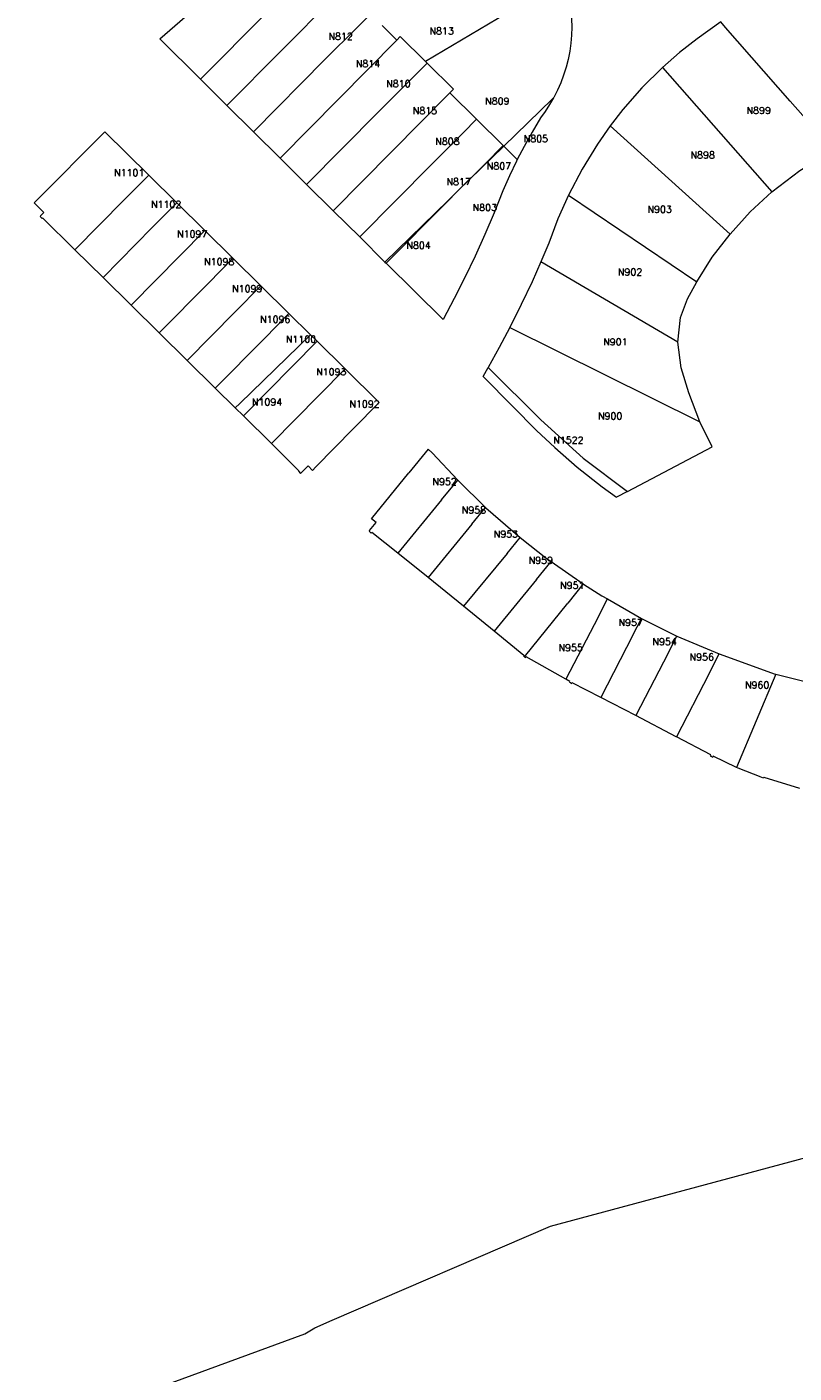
# Model space of a CAD drawing. Header units: metres. Extents: x 106308 to 107308, y 445607 to 446552.
# Tile 12 of 21: x 106910 to 107020, y 445922 to 446117. Entities that reach past the tile are written whole.
import ezdxf
from ezdxf.enums import TextEntityAlignment as Align

# ---------------------------------------------------------------- set-up
doc = ezdxf.new("R2010")
doc.units = ezdxf.units.M
doc.header["$MEASUREMENT"] = 0
doc.layers.add('Definitief', color=62, linetype='Continuous', lineweight=0)
doc.layers.add('perceelnummer', color=62, linetype='Continuous', lineweight=0)
doc.styles.get("Standard").update_dxf_attribs({"font": 'romans.shx'})

msp = doc.modelspace()

# ---------------------------------------------------------------- linework, layer by layer
at = {"layer": 'Definitief'}
for p, q in [((106928.756, 446114.9), (106940.533, 446125.117)), ((106987.017, 446123.418), (106967.186, 446111.634)), ((106938.484, 446105.264), (106955.366, 446122.333)), ((106934.648, 446109.064), (106944.175, 446118.697)), ((106957.247, 446116.488), (106959.239, 446118.492)), ((106960.925, 446116.82), (106963.034, 446114.728)), ((106928.756, 446114.9), (106934.648, 446109.064)), ((106946.157, 446097.663), (106963.018, 446114.711)), ((106952.693, 446111.952), (106957.247, 446116.488)), ((106963.018, 446114.711), (106963.034, 446114.728)), ((106963.034, 446114.728), (106963.542, 446115.241)), ((106963.542, 446115.241), (106967.186, 446111.634)), ((107019.915, 446105.9), (107010.55, 446116.575)), ((106942.321, 446101.463), (106952.693, 446111.952)), ((106965.975, 446109.963), (106967.41, 446111.413)), ((106967.186, 446111.634), (106967.41, 446111.413)), ((106967.41, 446111.413), (106971.218, 446107.644)), ((107001.448, 446110.787), (107017.245, 446092.79)), ((106934.648, 446109.064), (106938.484, 446105.264)), ((106960.367, 446104.352), (106965.975, 446109.963)), ((106953.83, 446090.062), (106970.703, 446107.124)), ((106970.703, 446107.124), (106971.218, 446107.644)), ((106970.703, 446107.124), (106974.571, 446103.286)), ((106938.484, 446105.264), (106942.321, 446101.463)), ((106978.501, 446099.387), (106985.486, 446106.197)), ((106985.486, 446106.197), (106985.699, 446106.405)), ((106949.993, 446093.863), (106960.367, 446104.352)), ((106972.605, 446101.308), (106974.571, 446103.286)), ((106974.571, 446103.286), (106978.396, 446099.491)), ((106942.321, 446101.463), (106946.157, 446097.663)), ((106968.041, 446096.753), (106972.605, 446101.308)), ((107011.221, 446086.681), (106993.858, 446102.331)), ((106971.919, 446092.969), (106978.477, 446099.363)), ((106975.745, 446096.783), (106978.396, 446099.491)), ((106978.396, 446099.491), (106978.501, 446099.387)), ((106978.477, 446099.363), (106978.501, 446099.387)), ((106978.501, 446099.387), (106980.455, 446097.448)), ((106946.157, 446097.663), (106949.993, 446093.863)), ((106927.174, 446095.224), (106923.633, 446091.633)), ((106931.236, 446091.211), (106927.174, 446095.224)), ((106957.666, 446086.262), (106968.041, 446096.753)), ((106971.919, 446092.969), (106975.745, 446096.783)), ((106949.993, 446093.863), (106953.83, 446090.062)), ((106910.858, 446091.433), (106910.631, 446091.204)), ((106916.509, 446084.408), (106923.633, 446091.633)), ((106961.326, 446082.641), (106970.466, 446091.552)), ((106970.2, 446091.255), (106971.919, 446092.969)), ((106970.466, 446091.552), (106971.919, 446092.969)), ((106987.856, 446092.299), (107006.413, 446079.798)), ((106912.025, 446089.81), (106910.631, 446091.204)), ((106912.01, 446089.794), (106911.538, 446089.318)), ((106912.025, 446089.81), (106912.01, 446089.794)), ((106931.236, 446091.211), (106927.686, 446087.616)), ((106935.284, 446087.212), (106931.236, 446091.211)), ((106953.83, 446090.062), (106957.666, 446086.262)), ((106961.503, 446082.462), (106970.2, 446091.255)), ((106911.538, 446089.318), (106911.465, 446089.245)), ((106911.465, 446089.245), (106911.771, 446088.943)), ((106911.771, 446088.943), (106911.841, 446089.014)), ((106916.509, 446084.408), (106911.841, 446089.014)), ((106920.566, 446080.405), (106927.686, 446087.616)), ((106935.284, 446087.212), (106931.73, 446083.608)), ((106939.346, 446083.199), (106935.284, 446087.212)), ((106957.666, 446086.262), (106961.326, 446082.641)), ((106920.566, 446080.405), (106916.509, 446084.408)), ((106924.624, 446076.401), (106931.73, 446083.608)), ((106939.346, 446083.199), (106935.797, 446079.605)), ((106943.394, 446079.201), (106939.346, 446083.199)), ((106961.326, 446082.641), (106961.503, 446082.462)), ((106961.503, 446082.462), (106969.713, 446074.329)), ((107003.643, 446071.044), (106983.845, 446082.65)), ((106924.624, 446076.401), (106920.566, 446080.405)), ((106928.681, 446072.398), (106935.797, 446079.605)), ((106943.394, 446079.201), (106939.682, 446075.436)), ((106947.448, 446075.195), (106943.394, 446079.201)), ((106928.681, 446072.398), (106924.624, 446076.401)), ((106932.739, 446068.394), (106939.682, 446075.436)), ((106947.448, 446075.195), (106943.885, 446071.581)), ((106950.541, 446072.126), (106947.448, 446075.195)), ((106932.739, 446068.394), (106928.681, 446072.398)), ((106940.321, 446062.161), (106950.541, 446072.126)), ((106951.509, 446071.184), (106950.541, 446072.126)), ((106979.387, 446073.171), (107006.823, 446059.556)), ((106936.796, 446064.391), (106943.885, 446071.581)), ((106951.509, 446071.184), (106947.935, 446067.563)), ((106955.559, 446067.183), (106951.509, 446071.184)), ((106936.796, 446064.391), (106932.739, 446068.394)), ((106940.853, 446060.388), (106947.935, 446067.563)), ((106955.559, 446067.183), (106951.83, 446063.401)), ((106960.481, 446062.321), (106955.559, 446067.183)), ((106975.53, 446066.088), (106976.238, 446067.385)), ((106975.53, 446066.088), (106979.778, 446061.776)), ((106939.685, 446061.541), (106936.796, 446064.391)), ((106939.685, 446061.541), (106940.321, 446062.161)), ((106944.911, 446056.384), (106951.83, 446063.401)), ((106960.481, 446062.321), (106956.736, 446058.512)), ((106940.853, 446060.388), (106939.685, 446061.541)), ((106944.911, 446056.384), (106940.853, 446060.388)), ((106951.347, 446053.031), (106956.736, 446058.512)), ((106948.89, 446052.458), (106944.911, 446056.384)), ((106967.571, 446055.594), (106964.76, 446052.14)), ((106948.82, 446052.387), (106948.89, 446052.458)), ((106948.82, 446052.387), (106949.126, 446052.085)), ((106969.506, 446048.26), (106971.838, 446051.111)), ((106996.392, 446049.473), (106994.805, 446048.636)), ((106969.506, 446048.26), (106963.192, 446040.539)), ((106973.886, 446044.717), (106975.88, 446047.137)), ((106973.886, 446044.717), (106967.567, 446037.047)), ((106959.092, 446043.812), (106959.016, 446043.719)), ((106959.345, 446043.456), (106959.016, 446043.719)), ((106959.42, 446043.55), (106959.345, 446043.456)), ((106963.192, 446040.539), (106959.42, 446043.55)), ((106978.986, 446040.513), (106980.858, 446042.785)), ((106967.567, 446037.047), (106963.192, 446040.539)), ((106978.986, 446040.513), (106972.687, 446032.867)), ((106983.245, 446036.751), (106985.356, 446039.328)), ((106985.356, 446039.328), (106989.972, 446036.101)), ((106967.585, 446037.032), (106967.567, 446037.047)), ((106972.687, 446032.867), (106967.585, 446037.032)), ((106983.245, 446036.751), (106977.107, 446029.258)), ((106989.972, 446036.101), (106987.737, 446033.319)), ((106981.494, 446025.548), (106987.737, 446033.319)), ((106992.125, 446031.309), (106993.475, 446033.921)), ((106993.475, 446033.921), (106998.404, 446031.086)), ((106977.107, 446029.258), (106972.687, 446032.867)), ((106992.125, 446031.309), (106987.479, 446022.321)), ((106997.171, 446028.701), (106998.404, 446031.086)), ((106997.171, 446028.701), (106992.513, 446019.69)), ((107002.239, 446026.076), (107003.508, 446028.545)), ((106981.38, 446025.66), (106981.444, 446025.725)), ((106981.494, 446025.548), (106981.38, 446025.66)), ((106981.608, 446025.436), (106981.494, 446025.548)), ((106981.608, 446025.436), (106981.733, 446025.563)), ((107002.239, 446026.076), (106997.609, 446017.069)), ((107008.119, 446023.058), (107009.629, 446025.999)), ((106988.043, 446022.003), (106987.479, 446022.321)), ((106988.043, 446022.003), (106987.994, 446021.916)), ((106987.994, 446021.916), (106988.347, 446021.716)), ((106988.395, 446021.804), (106988.347, 446021.716)), ((107008.119, 446023.058), (107003.457, 446013.979)), ((107017.805, 446023.038), (107012.159, 446009.566)), ((107017.805, 446023.038), (107026.603, 446020.821)), ((107008.406, 446011.364), (107003.457, 446013.979)), ((107008.406, 446011.364), (107008.35, 446011.258)), ((107008.35, 446011.258), (107008.718, 446011.063)), ((107008.773, 446011.17), (107008.718, 446011.063)), ((107012.159, 446009.566), (107008.773, 446011.17)), ((107015.712, 446008.143), (107016.048, 446008.04)), ((107016.074, 446008.137), (107016.048, 446008.04)), ((107016.074, 446008.137), (107021.246, 446006.558))]:
    msp.add_line(p, q, dxfattribs=at)
at = {"layer": 'Definitief', "flags": 128}
for points in [[(106953.687, 445929.626), (106985.247, 445943.225), (107037.752, 445957.327), (107100.773, 445982.615), (107113.364, 445992.712), (107133.873, 446015.298), (107141.411, 446025.572), (107147.95, 446036.948), (107155.218, 446050.733), (107160.003, 446065.26), (107164.284, 446084.695), (107166.377, 446104.895), (107166.311, 446118.703), (107163.367, 446137.304), (107158.329, 446158.214), (107155.39, 446167.942), (107140.939, 446195.162)], [(106987.017, 446123.418), (106987.374, 446122.411), (106987.699, 446121.28), (106987.957, 446120.132), (106988.146, 446118.97), (106988.264, 446117.799), (106988.313, 446116.624), (106988.291, 446115.447), (106988.199, 446114.274), (106988.037, 446113.108)], [(107010.55, 446116.575), (107009.856, 446117.366), (107006.452, 446114.913), (107003.912, 446112.939), (107001.448, 446110.787)], [(106988.037, 446113.108), (106987.803, 446111.95), (106987.506, 446110.806), (106987.149, 446109.679), (106986.731, 446108.574), (106986.254, 446107.493), (106985.719, 446106.439), (106985.699, 446106.405)], [(107001.448, 446110.787), (106998.471, 446107.841), (106995.718, 446104.691), (106993.858, 446102.331)], [(106985.699, 446106.405), (106985.128, 446105.415), (106984.483, 446104.425), (106983.785, 446103.471)], [(107017.245, 446092.79), (107021.294, 446095.875), (107026.149, 446098.795), (107019.915, 446105.9)], [(106983.785, 446103.471), (106982.58, 446101.426), (106981.434, 446099.348), (106980.455, 446097.448)], [(106927.174, 446095.224), (106920.834, 446101.487), (106910.858, 446091.433)], [(106993.858, 446102.331), (106992.047, 446099.683), (106989.846, 446096.057), (106987.856, 446092.299)], [(106980.455, 446097.448), (106980.347, 446097.238), (106979.321, 446095.098), (106978.356, 446092.93)], [(106978.356, 446092.93), (106977.091, 446089.751), (106975.756, 446086.602), (106974.349, 446083.483), (106972.873, 446080.397), (106971.327, 446077.345), (106969.713, 446074.329)], [(106987.856, 446092.299), (106986.33, 446088.866), (106985.017, 446085.361), (106983.845, 446082.65)], [(107011.221, 446086.681), (107014.096, 446089.895), (107017.245, 446092.79)], [(107006.413, 446079.798), (107008.645, 446083.354), (107011.221, 446086.681)], [(106983.845, 446082.65), (106982.611, 446079.779), (106981.03, 446076.48), (106979.387, 446073.171)], [(107003.643, 446071.044), (107004.059, 446074.637), (107005.061, 446077.296), (107006.413, 446079.798)], [(106979.387, 446073.171), (106977.817, 446070.278), (106976.238, 446067.385)], [(107006.823, 446059.556), (107005.243, 446063.744), (107004.129, 446067.323), (107003.643, 446071.044)], [(106976.238, 446067.385), (106983.862, 446059.798), (106989.969, 446054.292), (106996.392, 446049.473)], [(106979.778, 446061.776), (106983.252, 446058.279), (106985.892, 446055.8), (106989.13, 446052.956), (106992.715, 446050.122), (106994.805, 446048.636)], [(106996.392, 446049.473), (107008.599, 446055.914), (107006.823, 446059.556)], [(106967.571, 446055.594), (106968.137, 446055.049), (106971.838, 446051.111)], [(106949.126, 446052.085), (106950.2, 446053.149), (106950.842, 446052.518), (106951.347, 446053.031)], [(106959.092, 446043.812), (106960.047, 446044.985), (106959.374, 446045.521), (106964.76, 446052.14)], [(106971.838, 446051.111), (106971.882, 446051.064), (106975.88, 446047.137)], [(106975.88, 446047.137), (106975.902, 446047.115), (106980.858, 446042.785)], [(106980.858, 446042.785), (106984.829, 446039.696), (106985.356, 446039.328)], [(106989.972, 446036.101), (106990.002, 446036.08), (106992.665, 446034.387), (106993.475, 446033.921)], [(106998.404, 446031.086), (107003.442, 446028.573), (107003.508, 446028.545)], [(106981.444, 446025.725), (106981.409, 446025.745), (106977.107, 446029.258)], [(107003.508, 446028.545), (107009.612, 446026.005), (107009.629, 446025.999)], [(106987.479, 446022.321), (106987.459, 446022.333), (106981.733, 446025.563)], [(107009.629, 446025.999), (107017.749, 446023.052), (107017.805, 446023.038)], [(106992.513, 446019.69), (106988.406, 446021.798), (106988.395, 446021.804)], [(106997.609, 446017.069), (106997.58, 446017.084), (106992.513, 446019.69)], [(107003.457, 446013.979), (107003.415, 446014.001), (106997.609, 446017.069)], [(107015.712, 446008.143), (107012.382, 446009.46), (107012.159, 446009.566)], [(106844.412, 445889.054), (106901.741, 445910.082), (106949.761, 445927.669), (106951.172, 445928.543), (106953.687, 445929.626)]]:
    msp.add_lwpolyline(points, dxfattribs=at)

# ---------------------------------------------------------------- texts
at = {"layer": 'perceelnummer', "linetype": 'Continuous', "lineweight": 0}
for s, p in [('N812', (106953.164, 446115.764)), ('N813', (106967.769, 446116.558)), ('N814', (106957.116, 446111.815)), ('N810', (106961.511, 446108.917)), ('N815', (106965.347, 446105.015)), ('N809', (106975.804, 446106.406)), ('N899', (107013.597, 446105.055)), ('N808', (106968.599, 446100.591)), ('N805', (106981.385, 446100.978)), ('N898', (107005.497, 446098.621)), ('N1101', (106922.167, 446096.073)), ('N807', (106976.04, 446097.023)), ('N817', (106970.231, 446094.779)), ('N1102', (106927.505, 446091.479)), ('N803', (106974, 446091.024)), ('N903', (106999.272, 446090.753)), ('N1097', (106931.274, 446087.187)), ('N804', (106964.425, 446085.56)), ('N1098', (106935.183, 446083.175)), ('N902', (106994.995, 446081.694)), ('N1099', (106939.23, 446079.302)), ('N1096', (106943.278, 446074.868)), ('N1100', (106947, 446071.99)), ('N901', (106992.874, 446071.599)), ('N1093', (106951.376, 446067.264)), ('N1094', (106942.087, 446062.908)), ('N1092', (106956.187, 446062.616)), ('N900', (106992.119, 446060.881)), ('N1522', (106985.651, 446057.386)), ('N952', (106968.186, 446051.395)), ('N958', (106972.422, 446047.276)), ('N953', (106977.054, 446043.795)), ('N959', (106982.098, 446039.995)), ('N951', (106986.635, 446036.402)), ('N957', (106995.086, 446031.015)), ('N955', (106986.406, 446027.376)), ('N954', (106999.991, 446028.229)), ('N956', (107005.368, 446026.015)), ('N960', (107013.371, 446021.974))]:
    msp.add_text(s, height=1, dxfattribs=at).set_placement(p, align=Align.TOP_LEFT)

doc.saveas('drawing.dxf')
